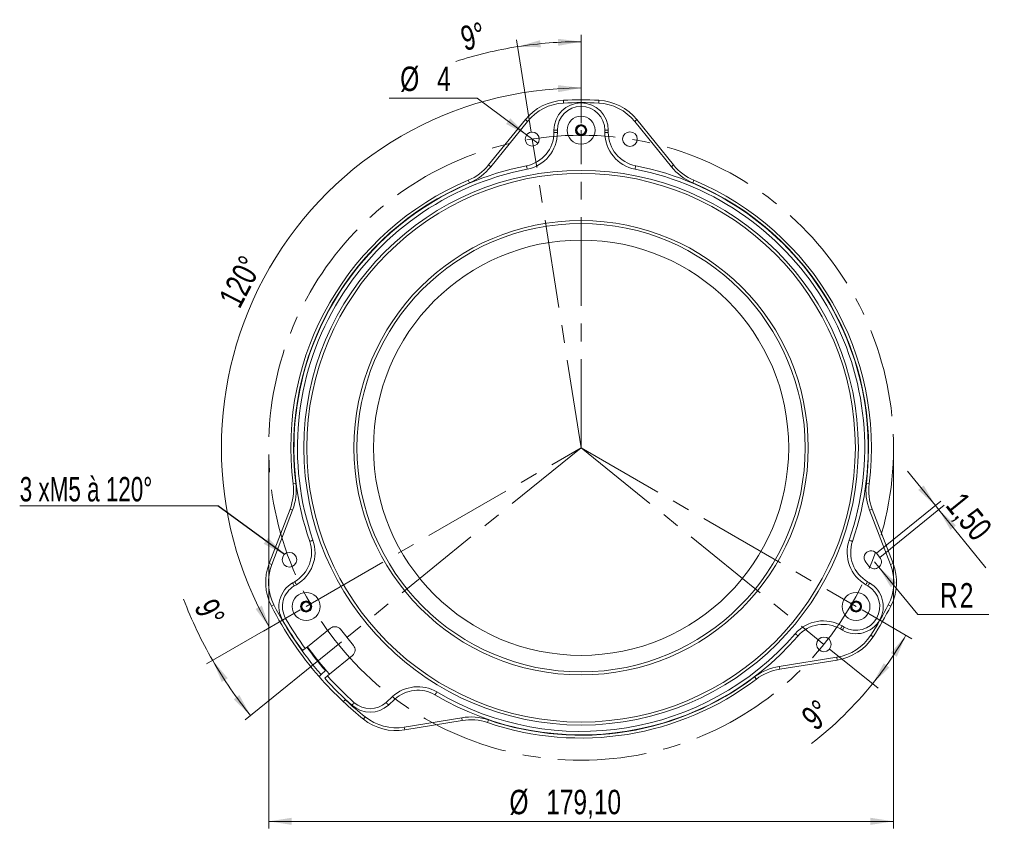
# Model space of a CAD drawing. Header units: millimetres. Extents: x 20 to 370, y 154 to 281.
# Tile 1 of 3: x 20 to 161, y 159 to 274. Entities that reach past the tile are written whole.
import ezdxf

# ---------------------------------------------------------------- set-up
doc = ezdxf.new("R2010")
doc.units = ezdxf.units.MM
doc.linetypes.add('CENTERX2', pattern=[20.32, 12.7, -2.54, 2.54, -2.54])
doc.styles.add('SLDTEXTSTYLE0', font='TXT', dxfattribs={"width": 0.75})
doc.styles.add('SLDTEXTSTYLE1', font='TXT', dxfattribs={"width": 0.6875})
doc.dimstyles.new('SLDDIMSTYLE0', dxfattribs={"dimtxt": 3.5, "dimasz": 3.302, "dimexe": 0, "dimexo": 0.0625, "dimgap": 0.875, "dimtad": 1, "dimtoh": 1, "dimdec": 4, "dimlfac": 2, "dimzin": 12, "dimdsep": 46, "dimtxsty": 'SLDTEXTSTYLE0', "dimsah": 1, "dimcen": 0.09, "dimazin": 0, "dimtfac": 1, "dimtofl": 0, "dimtmove": 0, "dimatfit": 3, "dimfxl": 1, "dimtolj": 1, "dimtzin": 12, "dimarcsym": 0})
doc.dimstyles.new('SLDDIMSTYLE1', dxfattribs={"dimtxt": 3.5, "dimasz": 3.302, "dimexe": 0, "dimexo": 0.0625, "dimgap": 0.875, "dimtad": 1, "dimtoh": 1, "dimdec": 4, "dimlfac": 2, "dimzin": 12, "dimdsep": 46, "dimtxsty": 'SLDTEXTSTYLE0', "dimsah": 1, "dimcen": 0.09, "dimadec": 1, "dimazin": 0, "dimtfac": 1, "dimtdec": 1, "dimtofl": 0, "dimtmove": 0, "dimatfit": 3, "dimfxl": 1, "dimtolj": 1, "dimtzin": 12, "dimarcsym": 0})
doc.dimstyles.new('SLDDIMSTYLE2', dxfattribs={"dimtxt": 3.5, "dimasz": 3.302, "dimexe": 0, "dimexo": 0.0625, "dimgap": 0.875, "dimtad": 1, "dimtoh": 1, "dimlfac": 2, "dimrnd": 1e-09, "dimzin": 12, "dimdsep": 46, "dimtxsty": 'SLDTEXTSTYLE0', "dimsah": 1, "dimcen": 0.09, "dimadec": 0, "dimazin": 0, "dimtfac": 1, "dimtofl": 0, "dimtmove": 0, "dimatfit": 3, "dimfxl": 1, "dimtolj": 1, "dimtzin": 12, "dimarcsym": 0})
doc.dimstyles.new('SLDDIMSTYLE3', dxfattribs={"dimtxt": 3.5, "dimasz": 3.302, "dimexe": 0, "dimexo": 0.0625, "dimgap": 0.875, "dimtad": 0, "dimtih": 1, "dimtoh": 1, "dimlfac": 2, "dimrnd": 1e-09, "dimzin": 12, "dimdsep": 46, "dimtxsty": 'SLDTEXTSTYLE0', "dimsah": 1, "dimcen": 0.09, "dimadec": 0, "dimazin": 0, "dimtfac": 1, "dimtmove": 0, "dimatfit": 3, "dimfxl": 1, "dimtolj": 1, "dimtzin": 12, "dimarcsym": 0})
doc.dimstyles.new('SLDDIMSTYLE4', dxfattribs={"dimtxt": 3.5, "dimasz": 3.302, "dimexe": 0, "dimexo": 0.0625, "dimgap": 0.875, "dimtad": 1, "dimtoh": 1, "dimlfac": 2, "dimrnd": 1e-09, "dimzin": 12, "dimdsep": 46, "dimtxsty": 'SLDTEXTSTYLE0', "dimsah": 1, "dimcen": 0.09, "dimadec": 0, "dimazin": 0, "dimtfac": 1, "dimtofl": 0, "dimtmove": 0, "dimatfit": 3, "dimfxl": 1, "dimtolj": 1, "dimtzin": 12, "dimarcsym": 0})
doc.dimstyles.new('SLDDIMSTYLE5', dxfattribs={"dimtxt": 3.5, "dimasz": 3.302, "dimexe": 0, "dimexo": 0.0625, "dimgap": 0.875, "dimtad": 0, "dimtih": 1, "dimtoh": 1, "dimlfac": 2, "dimrnd": 1e-09, "dimzin": 12, "dimdsep": 46, "dimtxsty": 'SLDTEXTSTYLE0', "dimsah": 1, "dimcen": 0.09, "dimadec": 0, "dimazin": 0, "dimtfac": 1, "dimtofl": 0, "dimtmove": 0, "dimatfit": 3, "dimfxl": 1, "dimtolj": 1, "dimtzin": 12, "dimarcsym": 0})
doc.dimstyles.new('SLDDIMSTYLE6', dxfattribs={"dimtxt": 0, "dimasz": 3.302, "dimexe": 0, "dimexo": 0.0625, "dimgap": 0, "dimtad": 0, "dimtih": 1, "dimtoh": 1, "dimdec": 0, "dimrnd": 1e-09, "dimzin": 0, "dimdsep": 46, "dimtxsty": 'Standard', "dimsah": 1, "dimcen": 0.09, "dimadec": 0, "dimazin": 0, "dimtfac": 3.302, "dimtdec": 0, "dimtofl": 0, "dimtmove": 0, "dimatfit": 3, "dimfxl": 1, "dimtolj": 1, "dimtzin": 0, "dimarcsym": 0})

# ---------------------------------------------------------------- blocks, each defined once
blk = doc.blocks.new('*D1')
at = {"color": 8, "linetype": 'Continuous', "lineweight": 0}
for p, q in [((100.78, 259.54), (100.78, 265.59)), ((60.51, 189.79), (55.27, 186.76))]:
    blk.add_line(p, q, dxfattribs=at)
blk.add_arc((100.78, 213.04), 51.55, 90, 210, dxfattribs=at)
for points in [[(100.78, 264.59), (97.47, 264.99), (97.5, 263.98)], [(56.14, 187.26), (55.03, 190.41), (54.13, 189.93)]]:
    blk.add_solid(points, dxfattribs=at)
at = {"color": 8, "linetype": 'Continuous', "lineweight": 0, "insert": (48.73, 234.41), "char_height": 3.5, "attachment_point": 1, "rotation": 62.7708, "style": 'SLDTEXTSTYLE0'}
blk.add_mtext('120°', dxfattribs=at)
blk = doc.blocks.new('*D2')
at = {"color": 8, "linetype": 'Continuous', "lineweight": 0}
for p, q in [((93.63, 258.25), (91.53, 271.49)), ((100.78, 259.54), (100.78, 272.22))]:
    blk.add_line(p, q, dxfattribs=at)
for start, end in [(90, 98.9942), (98.9942, 107.9645)]:
    blk.add_arc((100.78, 213.04), 58.18, start, end, dxfattribs=at)
for points in [[(91.69, 270.5), (95.03, 270.42), (94.9, 271.43)], [(100.78, 271.22), (97.47, 271.63), (97.5, 270.62)]]:
    blk.add_solid(points, dxfattribs=at)
at = {"color": 8, "linetype": 'Continuous', "lineweight": 0, "insert": (83.23, 273.27), "char_height": 3.5, "attachment_point": 1, "rotation": 14.2167, "style": 'SLDTEXTSTYLE0'}
blk.add_mtext('9°', dxfattribs=at)
blk = doc.blocks.new('*D3')
at = {"color": 8, "linetype": 'Continuous', "lineweight": 0}
for p, q in [((60.51, 189.79), (47.12, 182.06)), ((66.45, 185.23), (52.63, 174.04))]:
    blk.add_line(p, q, dxfattribs=at)
for start, end in [(200.8589, 210), (210, 219)]:
    blk.add_arc((100.78, 213.04), 60.96, start, end, dxfattribs=at)
for points in [[(47.99, 182.56), (49.29, 179.48), (50.15, 180.01)], [(53.41, 174.67), (51.8, 177.6), (51, 176.98)]]:
    blk.add_solid(points, dxfattribs=at)
at = {"color": 8, "linetype": 'Continuous', "lineweight": 0, "insert": (48.47, 191.71), "char_height": 3.5, "attachment_point": 1, "rotation": 294.4363, "style": 'SLDTEXTSTYLE0'}
blk.add_mtext('9°', dxfattribs=at)
blk = doc.blocks.new('*D4')
at = {"color": 8, "linetype": 'Continuous', "lineweight": 0}
for p, q in [((141.05, 189.79), (148.2, 185.66)), ((136.36, 184.23), (143.34, 178.58))]:
    blk.add_line(p, q, dxfattribs=at)
for start, end in [(321.0058, 330), (307.9144, 321.0058)]:
    blk.add_arc((100.78, 213.04), 53.75, start, end, dxfattribs=at)
for points in [[(147.33, 186.16), (145.16, 183.62), (146.03, 183.09)], [(142.56, 179.21), (144.96, 181.54), (144.15, 182.15)]]:
    blk.add_solid(points, dxfattribs=at)
at = {"color": 8, "linetype": 'Continuous', "lineweight": 0, "insert": (132.06, 174.94), "char_height": 3.5, "attachment_point": 1, "rotation": 41.9702, "style": 'SLDTEXTSTYLE0'}
blk.add_mtext('9°', dxfattribs=at)
blk = doc.blocks.new('*D5')
at = {"color": 8, "linetype": 'Continuous', "lineweight": 0}
for p, q in [((56.01, 212.04), (56.01, 158.5)), ((145.56, 212.04), (145.56, 158.5)), ((56.01, 159.5), (145.56, 159.5))]:
    blk.add_line(p, q, dxfattribs=at)
for points in [[(56.01, 159.5), (59.31, 159), (59.31, 160.01)], [(145.56, 159.5), (142.26, 160.01), (142.26, 159)]]:
    blk.add_solid(points, dxfattribs=at)
at = {"color": 8, "linetype": 'Continuous', "lineweight": 0, "char_height": 3.5, "attachment_point": 1, "style": 'SLDTEXTSTYLE0'}
for s, insert in [('%%c', (90.51, 164.02)), ('179,10', (95.78, 164.02))]:
    blk.add_mtext(s, dxfattribs=dict(at, insert=insert))
blk = doc.blocks.new('*D6')
at = {"color": 8, "linetype": 'Continuous', "lineweight": 0}
for p, q in [((85.9, 263.14), (73.28, 263.14)), ((92.98, 257.86), (85.9, 263.14)), ((94.59, 256.66), (92.98, 257.86))]:
    blk.add_line(p, q, dxfattribs=at)
blk.add_solid([(92.98, 257.86), (90.64, 260.24), (90.03, 259.42)], dxfattribs=at)
at = {"color": 8, "linetype": 'Continuous', "lineweight": 0, "char_height": 3.5, "attachment_point": 1, "style": 'SLDTEXTSTYLE0'}
for s, insert in [('%%c', (74.86, 267.65)), ('4', (80.14, 267.65))]:
    blk.add_mtext(s, dxfattribs=dict(at, insert=insert))
blk = doc.blocks.new('*D7')
at = {"color": 8, "linetype": 'Continuous', "lineweight": 0}
for p, q in [((151.57, 204.74), (147.57, 209.68)), ((143.13, 197.91), (152.35, 205.37)), ((143.6, 197.32), (152.82, 204.79)), ((152.04, 204.16), (151.57, 204.74)), ((152.04, 204.16), (158.79, 195.83))]:
    blk.add_line(p, q, dxfattribs=at)
for points in [[(151.57, 204.74), (149.89, 207.63), (149.1, 206.99)], [(152.04, 204.16), (153.72, 201.27), (154.51, 201.91)]]:
    blk.add_solid(points, dxfattribs=at)
at = {"color": 8, "linetype": 'Continuous', "lineweight": 0, "insert": (155.6, 206.93), "char_height": 3.5, "attachment_point": 1, "rotation": 308.9942, "style": 'SLDTEXTSTYLE0'}
blk.add_mtext('1,50', dxfattribs=at)
blk = doc.blocks.new('*D8')
at = {"color": 8, "linetype": 'Continuous', "lineweight": 0}
for p, q in [((142.82, 196.69), (143.46, 195.92)), ((143.46, 195.92), (149.06, 189.12)), ((149.06, 189.12), (159.24, 189.12))]:
    blk.add_line(p, q, dxfattribs=at)
blk.add_solid([(143.46, 195.92), (145.16, 193.05), (145.95, 193.7)], dxfattribs=at)
at = {"color": 8, "linetype": 'Continuous', "lineweight": 0, "char_height": 3.5, "attachment_point": 1, "style": 'SLDTEXTSTYLE0'}
for s, insert in [('R', (152.23, 193.64)), ('2', (155.06, 193.64))]:
    blk.add_mtext(s, dxfattribs=dict(at, insert=insert))
blk = doc.blocks.new('SW_NOTE_0')
at = {"color": 0, "linetype": 'Continuous', "lineweight": 0}
for p, q in [((-28.39, 0), (0, 0)), ((0, 0), (-28.39, 0)), ((-28.39, 0), (0, 0)), ((0, 0), (-28.39, 0)), ((-28.39, 0), (0, 0)), ((0, 0), (-28.39, 0))]:
    blk.add_line(p, q, dxfattribs=at)
at = {"color": 0, "linetype": 'Continuous', "lineweight": 0, "insert": (-28.39, 4.14), "char_height": 3.5, "attachment_point": 1, "style": 'SLDTEXTSTYLE1'}
blk.add_mtext('3 xM5 à 120°', dxfattribs=at)

msp = doc.modelspace()

# ---------------------------------------------------------------- linework, layer by layer
at = {"color": 7, "linetype": 'Continuous', "lineweight": 15}
for p, q in [((98.239698, 262.820886), (98.260114, 262.421408)), ((103.32849, 262.820886), (103.308074, 262.421408)), ((87.537159, 253.559017), (92.793911, 260.050562)), ((93.10477, 259.798837), (87.848017, 253.307288)), ((92.793911, 260.050562), (93.10477, 259.798837)), ((108.774276, 260.050562), (108.463419, 259.798837)), ((113.720171, 253.307288), (108.463419, 259.798837)), ((108.774276, 260.050562), (114.031029, 253.559017)), ((96.884094, 258.195994), (96.884094, 258.535863)), ((96.884094, 258.535863), (97.384094, 258.535863)), ((97.384094, 258.535863), (97.384094, 258.195994)), ((104.184094, 258.195994), (104.184094, 258.535863)), ((104.684094, 258.535863), (104.184094, 258.535863)), ((104.684094, 258.535863), (104.684094, 258.195994)), ((96.884094, 258.195994), (97.384094, 258.195994)), ((104.684094, 258.195994), (104.184094, 258.195994)), ((87.537159, 253.559017), (87.848017, 253.307288)), ((114.031029, 253.559017), (113.720171, 253.307288)), ((84.622342, 251.368066), (84.777743, 250.999485)), ((116.945845, 251.368066), (116.790445, 250.999485)), ((59.506557, 207.866249), (59.903455, 207.915956)), ((142.06163, 207.866249), (141.664734, 207.915956)), ((56.073075, 196.448212), (59.066547, 204.246467)), ((59.439979, 204.10312), (56.446509, 196.304864)), ((59.066547, 204.246467), (59.439979, 204.10312)), ((142.501642, 204.246467), (142.128208, 204.10312)), ((145.12168, 196.304864), (142.128208, 204.10312)), ((142.501642, 204.246467), (145.495111, 196.448212)), ((143.597425, 197.323223), (143.125494, 197.906128)), ((56.446509, 196.304864), (56.073075, 196.448212)), ((141.571076, 196.647645), (142.043007, 196.064738)), ((145.12168, 196.304864), (145.495111, 196.448212)), ((59.429937, 193.66336), (59.724273, 193.833294)), ((59.974273, 193.400282), (59.679938, 193.230349)), ((141.888251, 193.230349), (141.593916, 193.400282)), ((141.843916, 193.833294), (142.138251, 193.66336)), ((56.752966, 190.528919), (56.396802, 190.34686)), ((144.815219, 190.528919), (145.171387, 190.34686)), ((61.569321, 184.497264), (64.872192, 187.171874)), ((66.278658, 187.024051), (68.166619, 184.692611)), ((138.238249, 186.908362), (137.943914, 187.078298)), ((138.193914, 187.511311), (138.488249, 187.341374)), ((142.291242, 186.157257), (142.626991, 185.939838)), ((61.569321, 184.497264), (61.245901, 184.261893)), ((68.018794, 183.286146), (64.715923, 180.611533)), ((129.192134, 181.697176), (137.442355, 183.003885)), ((137.504929, 182.60881), (129.254708, 181.302101)), ((137.442355, 183.003885), (137.504929, 182.60881)), ((64.133819, 181.118512), (63.521582, 180.527282)), ((129.192134, 181.697176), (129.254708, 181.302101)), ((64.418453, 180.344117), (64.715923, 180.611533)), ((125.658379, 180.192144), (125.899879, 179.873274)), ((66.994875, 176.930581), (67.030888, 176.965361)), ((73.766607, 177.388118), (72.831191, 176.533726)), ((74.10381, 177.018938), (73.168393, 176.164542)), ((69.840904, 174.463571), (69.590605, 174.151563)), ((75.435651, 172.995829), (83.678039, 174.351075)), ((83.742937, 173.956377), (75.500549, 172.601127)), ((83.678039, 174.351075), (83.742937, 173.956377)), ((87.505849, 174.034217), (87.376934, 173.655559)), ((75.435651, 172.995829), (75.500549, 172.601127))]:
    msp.add_line(p, q, dxfattribs=at)
at = {"color": 8, "linetype": 'CENTERX2', "lineweight": 0}
for p, q in [((100.784094, 213.035862), (100.784094, 258.535862)), ((100.784094, 213.035862), (93.784094, 257.261073)), ((61.379938, 190.285862), (100.784094, 213.035862)), ((100.784094, 213.035862), (67.222638, 185.858331)), ((100.784094, 213.035862), (140.18825, 190.285862)), ((100.784094, 213.035862), (135.58425, 184.861078))]:
    msp.add_line(p, q, dxfattribs=at)
at = {"color": 7, "linetype": 'Continuous', "lineweight": 15, "flags": 128}
for points in [[(92.956648, 253.434544), (92.958476, 253.425111), (92.963888, 253.397179), (92.972677, 253.35182), (92.984505, 253.290774), (92.998917, 253.216387), (93.01536, 253.131521), (93.033202, 253.039439), (93.051757, 252.943673)], [(108.61154, 253.434544), (108.609711, 253.425111), (108.6043, 253.397179), (108.59551, 253.35182), (108.583683, 253.290774), (108.569271, 253.216387), (108.552828, 253.131521), (108.534986, 253.039439), (108.516432, 252.943673)], [(61.884086, 199.615288), (61.893166, 199.618421), (61.920065, 199.6277), (61.963744, 199.642769), (62.022525, 199.663048), (62.09415, 199.68776), (62.175868, 199.715953), (62.264535, 199.746543), (62.356747, 199.778357)], [(139.684101, 199.615288), (139.675019, 199.618421), (139.648122, 199.6277), (139.604443, 199.642769), (139.545662, 199.663048), (139.474039, 199.68776), (139.392321, 199.715953), (139.303652, 199.746543), (139.21144, 199.778357)], [(59.429937, 193.66336), (59.434741, 193.655041), (59.448968, 193.6304), (59.47207, 193.590385), (59.503162, 193.536534), (59.541046, 193.470917), (59.584267, 193.396055), (59.631165, 193.314825), (59.679938, 193.230349)], [(59.724273, 193.833294), (59.729076, 193.824974), (59.743303, 193.800333), (59.766406, 193.76032), (59.797495, 193.706469), (59.835379, 193.640852), (59.878602, 193.565988), (59.9255, 193.484758), (59.974273, 193.400282)], [(141.843916, 193.833294), (141.839111, 193.824974), (141.824884, 193.800333), (141.801783, 193.76032), (141.770692, 193.706469), (141.73281, 193.640852), (141.689585, 193.565988), (141.642687, 193.484758), (141.593916, 193.400282)], [(142.138251, 193.66336), (142.133446, 193.655041), (142.119219, 193.6304), (142.096118, 193.590385), (142.065027, 193.536534), (142.027141, 193.470917), (141.98392, 193.396055), (141.937022, 193.314825), (141.888251, 193.230349)], [(58.435453, 188.585862), (58.350974, 188.537088), (58.269744, 188.490191), (58.194884, 188.44697), (58.129267, 188.409086), (58.075414, 188.377994), (58.035401, 188.354892), (58.010758, 188.340665), (58.00244, 188.335861)], [(131.856655, 186.057755), (131.849402, 186.064051), (131.827918, 186.082707), (131.793027, 186.112997), (131.746074, 186.153763), (131.688861, 186.20344), (131.623586, 186.260113), (131.552761, 186.321606), (131.479104, 186.385554)], [(137.943914, 187.078298), (137.948719, 187.086617), (137.962946, 187.11126), (137.986047, 187.151273), (138.017138, 187.205122), (138.055024, 187.270739), (138.098245, 187.345603), (138.145143, 187.426833), (138.193914, 187.511311)], [(138.238249, 186.908362), (138.243054, 186.916684), (138.257281, 186.941323), (138.280382, 186.98134), (138.311473, 187.035189), (138.349356, 187.100806), (138.39258, 187.17567), (138.439478, 187.2569), (138.488249, 187.341374)], [(61.245901, 184.261893), (61.167029, 184.204494), (61.09119, 184.149304), (61.021296, 184.098439), (60.960033, 184.053854), (60.909757, 184.017264), (60.872398, 183.990077), (60.849392, 183.973336), (60.841625, 183.967681)], [(64.046617, 180.009847), (64.053762, 180.016269), (64.074922, 180.03529), (64.109282, 180.066181), (64.155526, 180.107751), (64.211873, 180.158404), (64.276158, 180.216198), (64.345912, 180.278902), (64.418453, 180.344117)], [(79.842847, 177.612894), (79.847736, 177.621165), (79.862216, 177.645658), (79.885729, 177.685429), (79.917374, 177.738958), (79.955932, 177.804181), (79.999923, 177.878593), (80.047656, 177.959335), (80.097297, 178.043307)], [(67.945705, 176.130575), (67.95209, 176.137754), (67.971005, 176.15901), (68.001719, 176.193525), (68.043054, 176.23998), (68.09342, 176.296585), (68.150883, 176.361163), (68.213235, 176.431236), (68.278077, 176.50411)], [(73.168393, 176.164542), (73.161914, 176.171639), (73.142725, 176.192646), (73.111563, 176.226762), (73.069628, 176.272673), (73.01853, 176.328619), (72.960233, 176.392445), (72.896975, 176.461701), (72.831191, 176.533726)], [(74.10381, 177.018938), (74.097331, 177.026031), (74.078142, 177.047041), (74.046982, 177.081158), (74.005046, 177.127068), (73.953947, 177.183014), (73.895649, 177.24684), (73.832392, 177.316097), (73.766607, 177.388118)]]:
    msp.add_lwpolyline(points, dxfattribs=at)
at = {"color": 7, "linetype": 'Continuous', "lineweight": 15}
for centre, radius in [((100.784094, 258.535862), 2), ((93.784094, 257.261073), 1), ((100.784094, 258.535862), 0.800213), ((100.784094, 258.535862), 0.61875), ((107.784094, 257.261073), 1.05), ((100.784094, 213.035862), 39.736474), ((100.784094, 213.035862), 39.306292), ((100.784094, 213.035862), 32.552968), ((100.784094, 213.035862), 32.122786), ((100.784094, 213.035862), 29.75), ((58.983937, 196.985434), 1.05), ((61.379938, 190.285862), 2), ((140.18825, 190.285862), 2), ((61.379938, 190.285862), 0.800213), ((61.379938, 190.285862), 0.61875), ((140.18825, 190.285862), 0.800213), ((140.18825, 190.285862), 0.61875), ((135.58425, 184.861078), 1.05)]:
    msp.add_circle(centre, radius, dxfattribs=at)
at = {"color": 8, "linetype": 'CENTERX2', "lineweight": 0}
msp.add_circle((100.784094, 213.035862), 44.775767, dxfattribs=at)
at = {"color": 7, "linetype": 'Continuous', "lineweight": 15}
for centre, radius, start, end in [((98.622506, 255.330661), 7.5, 92.92570744, 141), ((100.784094, 213.035862), 49.85, 87.07429256, 92.92570744), ((100.784094, 213.035862), 49.45, 87.07429256, 92.92570744), ((102.945682, 255.330661), 7.5, 39, 87.07429256), ((98.622506, 255.330661), 7.1, 92.92570744, 141), ((100.784094, 258.535862), 3.9, 0, 180), ((100.784094, 258.535862), 3.4, 0, 180), ((102.945682, 255.330661), 7.1, 39, 87.07429256), ((100.784094, 258.535862), 0.721688, 120, 180), ((100.784094, 258.535862), 0.721688, 180, 240), ((100.784094, 258.535862), 0.721688, 60, 120), ((100.784094, 258.535862), 0.721688, 0, 60), ((100.784094, 258.535862), 0.721688, 300, 0), ((92.034094, 258.195993), 4.85, 280.96547117, 0), ((92.034094, 258.195993), 5.35, 280.96547117, 0), ((100.784094, 258.535862), 0.721688, 240, 300), ((109.534094, 258.195993), 5.35, 180, 259.03452883), ((109.534094, 258.195993), 4.85, 180, 259.03452883), ((100.784094, 213.035862), 41.15, 100.96547117, 199.03452883), ((100.784094, 213.035862), 40.65, 100.96547117, 199.03452883), ((81.708564, 258.278918), 7.5, 292.86142488, 321), ((81.708564, 258.278918), 7.9, 292.86142488, 321), ((100.784094, 213.035862), 40.65, 340.96547117, 79.03452883), ((100.784094, 213.035862), 41.15, 340.96547117, 79.03452883), ((119.859624, 258.278918), 7.9, 219, 247.13857512), ((119.859624, 258.278918), 7.5, 219, 247.13857512), ((100.784094, 213.035862), 41.6, 112.86142488, 187.13857512), ((100.784094, 213.035862), 41.6, 352.86142488, 67.13857512), ((100.784094, 213.035862), 41.2, 112.86142488, 187.13857512), ((100.784094, 213.035862), 41.2, 352.86142488, 67.13857512), ((52.064693, 206.934227), 7.5, 339, 7.13857512), ((52.064693, 206.934227), 7.9, 339, 7.13857512), ((149.503495, 206.934227), 7.9, 172.86142488, 201), ((149.503495, 206.934227), 7.5, 172.86142488, 201), ((57.299273, 198.033518), 4.85, 300, 19.03452883), ((57.299273, 198.033518), 5.35, 300, 19.03452883), ((144.268915, 198.033518), 5.35, 160.96547117, 240), ((144.268915, 198.033518), 4.85, 160.96547117, 240), ((142.348285, 197.276887), 1, 38.99420477, 218.99420477), ((63.074929, 193.760452), 7.5, 159, 207.07429256), ((63.074929, 193.760452), 7.1, 159, 207.07429256), ((142.820216, 196.69398), 1, 218.99420477, 38.99420477), ((138.493258, 193.760452), 7.1, 332.92570744, 21), ((138.493258, 193.760452), 7.5, 332.92570744, 21), ((61.379938, 190.285862), 3.9, 120, 210), ((140.18825, 190.285862), 3.9, 240, 60), ((61.379938, 190.285862), 3.4, 120, 210), ((140.18825, 190.285862), 3.4, 240, 60), ((100.784094, 213.035862), 49.45, 207.07429256, 221.10211249), ((61.379938, 190.285862), 0.721688, 120, 180), ((61.379938, 190.285862), 0.721688, 60, 120), ((61.379938, 190.285862), 0.721688, 0, 60), ((140.18825, 190.285862), 0.721688, 120, 180), ((140.18825, 190.285862), 0.721688, 60, 120), ((140.18825, 190.285862), 0.721688, 0, 60), ((100.784094, 213.035862), 49.45, 327.07429256, 332.92570744), ((100.784094, 213.035862), 49.85, 207.07429256, 221.12538496), ((61.379938, 190.285862), 0.721688, 180, 240), ((61.379938, 190.285862), 0.721688, 240, 300), ((61.379938, 190.285862), 0.721688, 300, 0), ((140.18825, 190.285862), 0.721688, 180, 240), ((140.18825, 190.285862), 0.721688, 240, 300), ((140.18825, 190.285862), 0.721688, 300, 0), ((100.784094, 213.035862), 49.85, 327.07429256, 332.92570744), ((100.784094, 213.035862), 49.4, 210, 216.04529986), ((100.784094, 213.035862), 48.9, 210, 216.04529986), ((135.518915, 182.878073), 5.35, 60, 139.03452883), ((135.518915, 182.878073), 4.85, 60, 139.03452883), ((65.501512, 186.394729), 1, 39, 129), ((100.784094, 213.035862), 40.65, 239.40939337, 319.03452883), ((100.784094, 213.035862), 41.15, 239.40939337, 319.03452883), ((136.33167, 190.016472), 7.1, 279, 327.07429256), ((136.33167, 190.016472), 7.5, 279, 327.07429256), ((100.784094, 213.035862), 48.6, 216.04529986, 221.05138487), ((100.784094, 213.035862), 48.5, 216.04529986, 221.95470014), ((67.389473, 184.063291), 1, 309, 39), ((130.427965, 173.89444), 7.9, 99, 127.13857512), ((130.427965, 173.89444), 7.5, 99, 127.13857512), ((100.784094, 213.035862), 49.85, 221.12538496, 226.87461504), ((100.784094, 213.035862), 49.4, 221.95470014, 228.33725563), ((100.784094, 213.035862), 48.9, 221.95470014, 228.33725563), ((100.784094, 213.035862), 41.6, 251.19868051, 307.13857512), ((100.784094, 213.035862), 41.2, 251.19868051, 307.13857512), ((77.37468, 173.43789), 5.35, 59.40939337, 132.40805255), ((77.37468, 173.43789), 4.85, 59.40939337, 132.40805255), ((100.784094, 213.035862), 49.85, 226.87461504, 231.26296307), ((100.784094, 213.035862), 49.45, 226.89788751, 231.26296307), ((70.538209, 179.04415), 3.4, 228.33725563, 312.40805255), ((70.538209, 179.04415), 3.9, 228.33725563, 312.40805255), ((74.283708, 180.001757), 7.5, 231.26296307, 279.33725563), ((74.283708, 180.001757), 7.1, 231.26296307, 279.33725563), ((84.959778, 166.555747), 7.9, 71.19868051, 99.33725563), ((84.959778, 166.555747), 7.5, 71.19868051, 99.33725563)]:
    msp.add_arc(centre, radius, start, end, dxfattribs=at)
for points, knots in [([(100.062406, 258.535863), (100.114063, 258.625335), (100.202453, 258.77843), (100.330946, 259.000984), (100.3949, 259.111757), (100.42325, 259.160862)], [0, 0, 0, 0, 0.439109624, 0.7513618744, 1, 1, 1, 1]), ([(100.062406, 258.535863), (100.114063, 258.44639), (100.202453, 258.293293), (100.330946, 258.070739), (100.3949, 257.959965), (100.42325, 257.91086)], [0, 0, 0, 0, 0.4391119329, 0.7513628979, 1, 1, 1, 1]), ([(100.42325, 259.160862), (100.465035, 259.160862), (100.582211, 259.160862), (100.800255, 259.160862), (101.004388, 259.160862), (101.113933, 259.160862), (101.144938, 259.160862)], [0, 0, 0, 0, 0.1839478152, 0.5158431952, 0.8629690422, 1, 1, 1, 1]), ([(101.505782, 258.535863), (101.454125, 258.625335), (101.365735, 258.77843), (101.237242, 259.000984), (101.173288, 259.111757), (101.144938, 259.160862)], [0, 0, 0, 0, 0.439109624, 0.7513618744, 1, 1, 1, 1]), ([(101.505782, 258.535863), (101.454125, 258.44639), (101.365735, 258.293293), (101.237242, 258.070739), (101.173288, 257.959965), (101.144938, 257.91086)], [0, 0, 0, 0, 0.4391119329, 0.7513628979, 1, 1, 1, 1]), ([(100.42325, 257.91086), (100.465035, 257.91086), (100.582211, 257.91086), (100.800255, 257.91086), (101.004388, 257.91086), (101.113933, 257.91086), (101.144938, 257.91086)], [0, 0, 0, 0, 0.1839478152, 0.5158431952, 0.8629690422, 1, 1, 1, 1]), ([(61.019094, 190.910862), (60.967437, 190.82139), (60.879046, 190.668294), (60.750555, 190.445739), (60.6866, 190.334966), (60.658249, 190.285861)], [0, 0, 0, 0, 0.4391111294, 0.7513619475, 1, 1, 1, 1]), ([(61.019094, 190.910862), (61.122408, 190.910862), (61.299189, 190.910862), (61.556172, 190.910862), (61.684081, 190.910862), (61.740782, 190.910862)], [0, 0, 0, 0, 0.4391118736, 0.7513646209, 1, 1, 1, 1]), ([(62.101626, 190.285861), (62.080734, 190.322048), (62.022145, 190.423526), (61.913123, 190.612357), (61.811057, 190.789142), (61.756284, 190.884011), (61.740782, 190.910862)], [0, 0, 0, 0, 0.1839483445, 0.5158431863, 0.8629694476, 1, 1, 1, 1]), ([(139.827405, 190.910862), (139.806514, 190.874675), (139.747927, 190.773197), (139.638905, 190.584365), (139.536834, 190.407584), (139.482064, 190.312712), (139.466563, 190.285861)], [0, 0, 0, 0, 0.1839474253, 0.515842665, 0.8629684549, 1, 1, 1, 1]), ([(140.549095, 190.910862), (140.44578, 190.910862), (140.269, 190.910862), (140.012016, 190.910862), (139.884107, 190.910862), (139.827405, 190.910862)], [0, 0, 0, 0, 0.4391132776, 0.7513628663, 1, 1, 1, 1]), ([(140.549095, 190.910862), (140.600751, 190.82139), (140.689141, 190.668293), (140.817632, 190.445739), (140.881587, 190.334966), (140.909938, 190.285861)], [0, 0, 0, 0, 0.4391104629, 0.751361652, 1, 1, 1, 1]), ([(61.019094, 189.660861), (60.998202, 189.697048), (60.939613, 189.798526), (60.830592, 189.987357), (60.728525, 190.164141), (60.673752, 190.25901), (60.658249, 190.285861)], [0, 0, 0, 0, 0.1839487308, 0.5158442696, 0.8629691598, 1, 1, 1, 1]), ([(61.740782, 189.660861), (61.637468, 189.660861), (61.460688, 189.660861), (61.203705, 189.660861), (61.075795, 189.660861), (61.019094, 189.660861)], [0, 0, 0, 0, 0.4391119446, 0.7513622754, 1, 1, 1, 1]), ([(61.740782, 189.660861), (61.792439, 189.750334), (61.88083, 189.903429), (62.00932, 190.125984), (62.073276, 190.236756), (62.101626, 190.285861)], [0, 0, 0, 0, 0.4391120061, 0.7513634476, 1, 1, 1, 1]), ([(139.827405, 189.660861), (139.775749, 189.750334), (139.687359, 189.90343), (139.558868, 190.125984), (139.494913, 190.236756), (139.466563, 190.285861)], [0, 0, 0, 0, 0.4391113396, 0.7513631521, 1, 1, 1, 1]), ([(139.827405, 189.660861), (139.93072, 189.660861), (140.107501, 189.660861), (140.364484, 189.660861), (140.492394, 189.660861), (140.549095, 189.660861)], [0, 0, 0, 0, 0.4391132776, 0.7513628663, 1, 1, 1, 1]), ([(140.909938, 190.285861), (140.889046, 190.249674), (140.830458, 190.148197), (140.721437, 189.959366), (140.619367, 189.782583), (140.564596, 189.687712), (140.549095, 189.660861)], [0, 0, 0, 0, 0.1839457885, 0.5158416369, 0.8629701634, 1, 1, 1, 1]), ([(63.521582, 180.527282), (63.499732, 180.506182), (63.403697, 180.413444), (63.307664, 180.320705), (63.233481, 180.249066)], [0, 0, 0, 0, 0.2275227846, 1, 1, 1, 1]), ([(66.706772, 176.652366), (66.780956, 176.724004), (66.876989, 176.816742), (66.973025, 176.909481), (66.994875, 176.930581)], [0, 0, 0, 0, 0.7724793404, 1, 1, 1, 1])]:
    msp.add_open_spline(points, degree=3, knots=knots, dxfattribs=at)

# ---------------------------------------------------------------- block references
at = {"color": 8, "linetype": 'Continuous', "lineweight": 0}
msp.add_blockref('SW_NOTE_0', (48.718997, 204.706239), dxfattribs=at)

# ---------------------------------------------------------------- dimensions: what is measured, and where the dimension line sits
for base, line1, line2, dimstyle, picture, middle in [((96.221986, 271.040442), ((100.784094, 258.535862), (100.784094, 213.035862)), ((93.784094, 257.261073), (100.784094, 213.035862)), 'SLDDIMSTYLE1', '*D2', (86.494744, 269.437622)), ((56.137223, 238.812744), ((100.784094, 213.035862), (100.784094, 258.535862)), ((61.379938, 190.285862), (100.784094, 213.035862)), 'SLDDIMSTYLE0', '*D1', (54.943334, 236.624323)), ((50.544721, 178.507297), ((61.379938, 190.285862), (100.784094, 213.035862)), ((100.784094, 213.035862), (67.222638, 185.858331)), 'SLDDIMSTYLE0', '*D3', (45.284094, 187.817487)), ((145.082976, 182.593382), ((135.58425, 184.861078), (100.784094, 213.035862)), ((140.18825, 190.285862), (100.784094, 213.035862)), 'SLDDIMSTYLE1', '*D4', (136.729556, 173.072637))]:
    dim = msp.add_angular_dim_2l(base=base, line1=line1, line2=line2, dimstyle=dimstyle, dxfattribs=at)
    dim.commit()
    dim.dimension.update_dxf_attribs({"geometry": picture, "text_midpoint": middle, "dimtype": 162})
dim = msp.add_diameter_dim_2p(p1=(94.58586, 256.663434), p2=(92.982328, 257.858711), dimstyle='SLDDIMSTYLE3', dxfattribs=at)
dim.commit()
dim.dimension.update_dxf_attribs({"geometry": '*D6', "text_midpoint": (78.792701, 265.916358), "dimtype": 163})
dim = msp.add_linear_dim(base=(145.559861, 159.504412), p1=(56.008327, 213.035862), p2=(145.559861, 213.035862), text='%%c<>', dimstyle='SLDDIMSTYLE2', dxfattribs=at)
dim.commit()
dim.dimension.update_dxf_attribs({"geometry": '*D5', "text_midpoint": (100.255573, 159.504412), "dimtype": 160})
dim = msp.add_linear_dim(base=(151.569281, 204.742359), p1=(142.820216, 196.69398), p2=(142.348285, 197.276887), angle=308.99420477, dimstyle='SLDDIMSTYLE4', dxfattribs=at)
dim.commit()
dim.dimension.update_dxf_attribs({"geometry": '*D7', "text_midpoint": (154.940223, 200.578732), "dimtype": 160})
dim = msp.add_radius_dim(center=(142.820216, 196.69398), mpoint=(143.455964, 195.922084), dimstyle='SLDDIMSTYLE5', dxfattribs=at)
dim.commit()
dim.dimension.update_dxf_attribs({"geometry": '*D8', "text_midpoint": (154.940223, 191.90006), "dimtype": 164})

# ---------------------------------------------------------------- leaders
msp.add_leader([(58.270567, 197.75589), (48.718997, 204.706239)], dimstyle='SLDDIMSTYLE6', dxfattribs=at)

doc.saveas('drawing.dxf')
